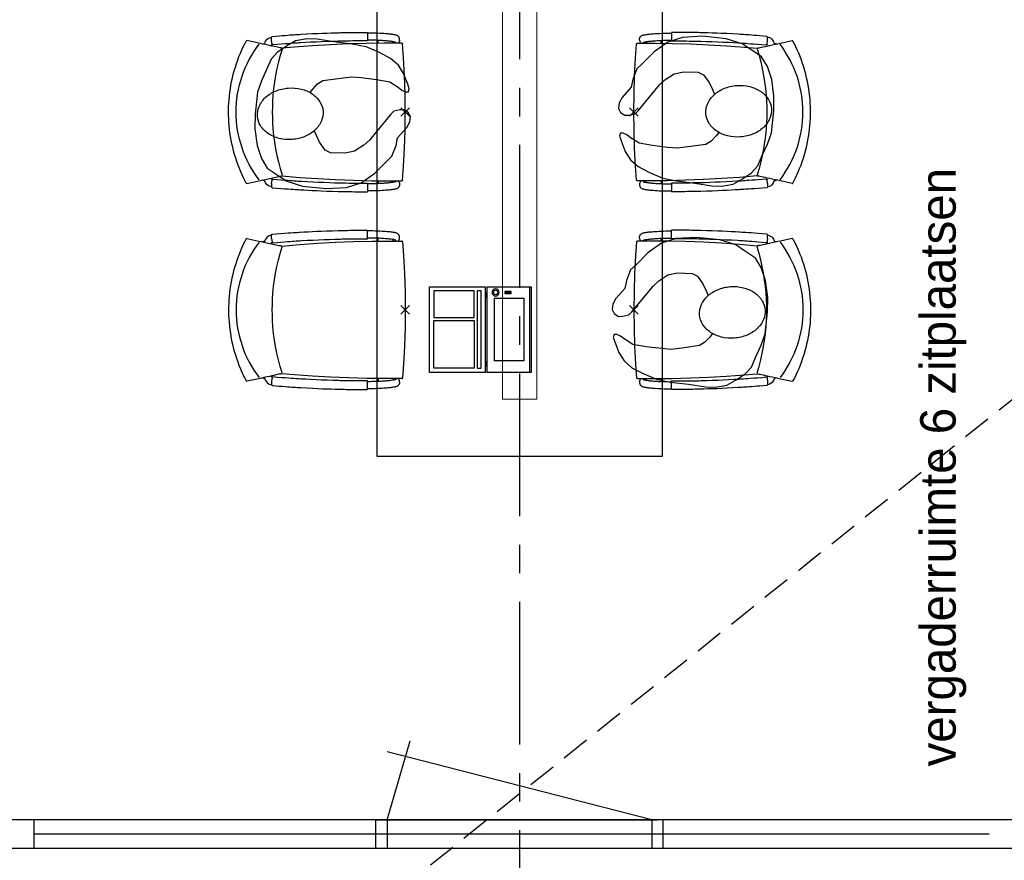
# Model space of a CAD drawing. Header units: millimetres. Extents: x -88840 to 85996, y -16279 to 104709.
# Tile 120 of 184: x 21890 to 25337, y 88739 to 91683. Entities that reach past the tile are written whole.
import ezdxf

# ---------------------------------------------------------------- set-up
doc = ezdxf.new("R2010")
doc.units = ezdxf.units.MM
doc.header["$LTSCALE"] = 400
doc.header["$PDMODE"] = 3
doc.header["$PDSIZE"] = 15
doc.linetypes.add('CENTER', pattern=[2, 1.25, -0.25, 0.25, -0.25])
doc.linetypes.add('HIDDEN', pattern=[0.375, 0.25, -0.125])
for name, color, linetype in [('-ve', 2, 'HIDDEN'), ('co2-1-n-1-0-8_ip0', 7, 'Continuous'), ('inr', 4, 'Continuous'), ('plat', 5, 'Continuous'), ('stramien', 1, 'CENTER'), ('symbol', 1, 'Continuous'), ('verlichting', 2, 'Continuous')]:
    doc.layers.add(name, color=color, linetype=linetype)
doc.styles.add('s100', font='stylu.ttf', dxfattribs={"height": 100})

# ---------------------------------------------------------------- blocks, each defined once
blk = doc.blocks.new('co2-1-n-1-0-8_b2')
for p, q in [((-251.5, -20.3), (-255.8, -20.3)), ((251.5, -20.3), (255.8, -20.3)), ((-249.1, -132.2), (-279.1, -131.7)), ((-251.6, -131.7), (-251.6, -132.2)), ((251.6, -131.7), (251.6, -132.2)), ((-220.5, -431.4), (-220.7, -431.4)), ((220.7, -431.4), (220.5, -431.4)), ((-231.5, -468.8), (-234.2, -468.3)), ((234.4, -468), (231.4, -468.6)), ((-250, -554.2), (-241.1, -513.2)), ((-239.3, -492.8), (-236.8, -493.3)), ((236.7, -493), (239.1, -492.6)), ((241.1, -513.2), (250, -554.2))]:
    blk.add_line(p, q)
at = {"flags": 128}
for points in [[(-238.5, -9.5), (-189.8, -6), (-126.6, -2.7), (-63.3, -0.7), (0, 0)], [(0, 0), (63.3, -0.7), (126.6, -2.7), (189.8, -6), (238.5, -9.5)], [(-255.8, -20.3), (-257.1, -20.4), (-258.3, -20.7), (-259.5, -21.1), (-260.7, -21.6), (-261.9, -22.1), (-263, -22.8), (-264.1, -23.6), (-265.4, -24.8), (-266.8, -26.5), (-267.8, -28.1), (-268.4, -29.4), (-268.8, -30.4), (-269.5, -32.8), (-270, -34.9), (-270.5, -37.1), (-270.9, -39.4), (-271.3, -41.9), (-271.6, -44.3), (-272, -46.9), (-272.4, -49.7), (-272.7, -52.9), (-273.1, -56.4), (-273.5, -60.3), (-273.8, -64.4), (-274.2, -69.1), (-274.6, -74.7), (-275, -81.4), (-275.4, -89.2), (-275.8, -98.1), (-276, -105.6), (-276.2, -113.7), (-276.3, -122.4), (-276.4, -131.8)], [(-223.6, -431.8), (-228.8, -369.6), (-233.1, -307.4), (-236.5, -244.1), (-239, -180.9), (-240.5, -117.6), (-241, -54.2), (-240.8, -12)], [(240.8, -12), (240.9, -73.4), (240.1, -134.8), (238.4, -198.1), (235.7, -261.3), (232, -324.6), (227.4, -387.7), (223.6, -431.8)], [(255.8, -20.3), (257.1, -20.4), (258.3, -20.7), (259.5, -21.1), (260.7, -21.6), (261.9, -22.1), (263, -22.8), (264.1, -23.6), (265.4, -24.8), (266.8, -26.5), (267.8, -28.1), (268.4, -29.4), (268.8, -30.4), (269.5, -32.8), (270, -34.9), (270.5, -37.1), (270.9, -39.4), (271.3, -41.9), (271.6, -44.3), (272, -46.9), (272.4, -49.7), (272.7, -52.9), (273.1, -56.4), (273.5, -60.3), (273.8, -64.4), (274.2, -69.1), (274.6, -74.7), (275, -81.4), (275.4, -89.2), (275.8, -98.1), (276, -105.6), (276.2, -113.7), (276.3, -122.4), (276.4, -131.8)], [(-240.5, -95.2), (-241.5, -95.2), (-243, -95.2), (-244.8, -95.2), (-246.8, -95.2), (-248.9, -95.3), (-251, -95.3)], [(240.7, -95.2), (241.5, -95.2), (243, -95.2), (244.8, -95.2), (246.8, -95.2), (248.9, -95.3), (250.8, -95.3)], [(-250, -468), (-253.3, -468.2), (-255.6, -468.2), (-257.8, -468.2), (-259.7, -468), (-261.4, -467.8), (-262.7, -467.5), (-264.9, -466.6), (-266.3, -450.4), (-267.4, -435.8), (-268.5, -422.4), (-269.3, -410.3), (-270, -401), (-270.6, -392.6), (-271.1, -385.1), (-271.5, -378.5), (-271.8, -372.8), (-272.1, -368), (-272.9, -354.6), (-273.7, -340.4), (-274.5, -325.4), (-275.2, -310.1), (-275.8, -294.9), (-276.6, -274.8), (-277.3, -254.8), (-277.8, -234.9), (-278, -228.3), (-278.2, -221.8), (-278.3, -215.3), (-278.4, -208.9), (-278.5, -202.3), (-278.7, -195.2), (-278.8, -187.2), (-278.9, -178.1), (-279, -168.1), (-279.1, -157), (-279.1, -144.8), (-279.1, -131.7)], [(-250, -468), (-248.5, -467.9), (-246.1, -467.6), (-243.8, -467.2), (-241.7, -466.8), (-239.8, -466.3), (-238.2, -465.8), (-237, -465.2), (-235, -464), (-236.3, -448.9), (-237.4, -435.5), (-238.3, -423.4), (-239.1, -412.6), (-239.8, -403.2), (-240.3, -395.1), (-240.8, -388.6), (-241.2, -382.4), (-241.6, -376), (-242, -369.6), (-242.4, -363.2), (-243.5, -343.6), (-244.5, -323.8), (-245.4, -304), (-246.2, -285.1), (-246.9, -266.1), (-247.5, -247.9), (-247.9, -231.1), (-248, -226.2), (-248.2, -220.5), (-248.3, -213.9), (-248.5, -206.4), (-248.6, -197.9), (-248.8, -188.5), (-248.9, -176.2), (-249, -162.7), (-249.1, -147.9), (-249.1, -132.2)], [(249.1, -132.2), (249.1, -146.9), (249, -160.6), (248.9, -172.9), (248.8, -183.9), (248.7, -193.5), (248.5, -201.8), (248.4, -208.3), (248.3, -214.7), (248.2, -221.1), (248, -227.6), (247.9, -234.1), (247.3, -253.9), (246.6, -273.8), (245.9, -293.6), (245, -312.5), (244.1, -331.4), (243.2, -349.5), (242.2, -366.2), (241.9, -371), (241.5, -376.6), (241.1, -383.1), (240.6, -390.6), (240.1, -398.9), (239.4, -408.1), (238.5, -420.2), (237.5, -433.4), (236.4, -447.9), (235, -464), (237, -465.2), (238.2, -465.8), (239.8, -466.3), (241.7, -466.8), (243.8, -467.2), (246.1, -467.6), (248.5, -467.9), (250, -468)], [(250, -468), (253.3, -468.2), (255.6, -468.2), (257.8, -468.2), (259.7, -468), (261.4, -467.8), (262.7, -467.5), (263.7, -467.1), (265, -466.1), (266, -453.4), (267, -441.6), (267.8, -430.7), (268.6, -420.8), (269.2, -412), (269.8, -404.1), (270.3, -397.1), (270.7, -390.6), (271.1, -384.3), (271.5, -377.9), (271.9, -371.5), (272.3, -365), (273.4, -345.2), (274.5, -325.3), (275.4, -305.3), (276, -290.1), (276.6, -274.8), (277.1, -259.7), (277.6, -245.3), (277.9, -231.9), (278, -226.9), (278.2, -221.2), (278.3, -214.5), (278.5, -206.9), (278.6, -198.4), (278.7, -188.9), (278.9, -176.5), (279, -162.9), (279.1, -148), (279.1, -131.7), (249.1, -132.2)], [(-241.1, -513.2), (-239, -503.7), (-237.1, -494.8), (-234.9, -484.6), (-232.9, -475.3), (-231.1, -466.9), (-229.4, -459.3), (-228, -452.7), (-226.8, -447), (-225.7, -442.2), (-224.9, -438.4)], [(-224.9, -438.4), (-224.4, -436.2), (-224.1, -434.5), (-223.8, -433.2), (-223.6, -432.5)], [(-223.7, -432.8), (-223.7, -432.8), (-223.6, -432.5)], [(-223.6, -431.7), (-223.6, -431.7), (-223.6, -431.8)], [(0, -465.5), (-18.1, -465.2), (-36.1, -464.6), (-59.3, -463.1), (-82.5, -460.9), (-105.6, -457.9), (-128.5, -454.2), (-151.9, -449.7), (-175, -444.4), (-197.9, -438.3), (-220.5, -431.4)], [(220.5, -431.4), (198.1, -438.3), (175.3, -444.3), (152.1, -449.7), (128.5, -454.2), (105.7, -457.9), (82.8, -460.8), (59.5, -463.1), (36.1, -464.6), (18.1, -465.2), (0, -465.5)], [(223.6, -431.8), (223.6, -431.7), (223.6, -431.7)], [(223.6, -432.5), (223.6, -432.5), (223.7, -432.8)], [(223.6, -432.5), (223.7, -432.8), (224, -434), (224.4, -435.9), (224.9, -438.4)], [(224.9, -438.4), (225.7, -442.2), (226.8, -447), (228, -452.7), (229.4, -459.3), (231.1, -466.8), (232.9, -475.2), (234.9, -484.6), (237.1, -494.8), (239, -503.7), (241.1, -513.2)], [(-248.6, -556.9), (-241.7, -560.6), (-230.9, -566), (-220.5, -570.8), (-209.7, -575.6), (-197.7, -580.6), (-185.6, -585.3), (-173.3, -589.7), (-161, -593.7), (-148.6, -597.5), (-136.1, -601), (-123.5, -604.2), (-110.8, -607), (-98.1, -609.6), (-85.4, -611.8), (-72.6, -613.8), (-59.7, -615.4), (-46.8, -616.7), (-33.9, -617.7), (-22.6, -618.2), (-10.7, -618.6), (0, -618.7)], [(0, -618.7), (7.7, -618.6), (19.8, -618.3), (31.2, -617.8), (42.9, -617), (55.8, -615.8), (68.7, -614.3), (81.5, -612.4), (94.3, -610.3), (107, -607.8), (119.7, -605.1), (132.3, -602), (144.8, -598.6), (157.2, -594.9), (169.5, -590.9), (181.8, -586.7), (194, -582.1), (206, -577.2), (217.9, -572), (228.2, -567.2), (238.9, -562), (248.7, -556.9)]]:
    blk.add_lwpolyline(points, dxfattribs=at)
for centre, radius, start, end in [((-251.5, -32.8), 12.5, 31.8812, 90), ((-238.3, -12), 2.5, 94.5665, 179.4807), ((238.3, -12), 2.5, 0.5193, 85.4335), ((251.5, -32.8), 12.5, 90, 148.1188), ((-251.5, -32.8), 12.5, 293.1463, 327.6578), ((251.5, -32.8), 12.5, 212.3422, 246.8537), ((-226.1, -432), 2.5, 341.6817, 5.2297), ((-226.1, -431.9), 2.5, 347.791, 5.2276), ((226.1, -431.9), 2.5, 174.7724, 192.209), ((226.1, -432), 2.5, 174.778, 187.1445), ((226.1, -432), 2.5, 187.1548, 198.3185), ((-233.6, -464.5), 28.8, 186.1005, 258.5426), ((-233.7, -464.5), 3.77, 192.8865, 261.7566), ((234, -464.6), 3.4, 276.6537, 346.9286), ((234, -464.6), 28.4, 280.3578, 354.0057), ((-166.7, -477.3), 75, 191.7314, 197.3164), ((0.2, -200.9), 391.2, 232.6355, 269.9709), ((-0.2, -200.9), 391.2, 270.0307, 307.3629), ((166.7, -477.3), 75, 342.6747, 348.4513), ((-247.5, -554.8), 2.5, 167.791, 242.1608), ((247.5, -554.8), 2.5, 297.8392, 12.209)]:
    blk.add_arc(centre, radius, start, end)
for points in [[(-243.3, -32.8), (-243.7, -32.8), (-244.1, -33.5), (-245, -36.2), (-245.5, -38.1), (-246.4, -43.2), (-246.9, -46.3), (-247.8, -53.6), (-248.3, -57.8), (-249.1, -67), (-249.5, -72), (-250.2, -82.7), (-250.6, -88.4), (-251.1, -100.3), (-251.3, -106.4), (-251.5, -118.9), (-251.6, -125.3), (-251.6, -131.7)], [(243.3, -32.8), (243.7, -32.8), (244.1, -33.5), (245, -36.2), (245.5, -38.1), (246.4, -43.2), (246.9, -46.3), (247.8, -53.6), (248.3, -57.8), (249.1, -67), (249.5, -72), (250.2, -82.7), (250.6, -88.4), (251.1, -100.3), (251.3, -106.4), (251.5, -118.9), (251.6, -125.3), (251.6, -131.7)]]:
    blk.add_open_spline(points, degree=3, knots=[0, 0, 0, 0, 0.125, 0.125, 0.25, 0.25, 0.375, 0.375, 0.5, 0.5, 0.625, 0.625, 0.75, 0.75, 0.875, 0.875, 0.9994014, 0.9994014, 0.9994014, 0.9994014])
at = {"layer": 'co2-1-n-1-0-8_ip0'}
blk.add_point((0, 0), dxfattribs=at)
blk = doc.blocks.new('symb-LPTP_b2')
for p, q in [((150, 0), (-150, 0)), ((-150, 0), (-150, -155)), ((150, -155), (150, 0)), ((150, -5), (-150, -5)), ((-110, -25), (-110, -129)), ((110, -25), (-110, -25)), ((110, -129), (110, -25)), ((110, -129), (-110, -129)), ((150, -155), (-150, -155)), ((150, -160), (-150, -160)), ((-150, -160), (-150, -355)), ((150, -355), (150, -160)), ((-150, -355), (150, -355))]:
    blk.add_line(p, q)
for points in [[(126.4, -69.8), (133.6, -69.8), (133.6, -91.9), (126.4, -91.9)], [(128.4, -71.8), (131.6, -71.8), (131.6, -89.9), (128.4, -89.9)], [(-135, -175), (135, -175), (135, -188.8), (-135, -188.8)], [(32.1, -198.8), (-135, -198.8), (-135, -340), (32.1, -340)], [(42.1, -198.8), (135, -198.8), (135, -340), (42.1, -340)]]:
    blk.add_lwpolyline(points, close=True)
for points in [[(-129.8, -157.5, 10, 10, 0), (-110.7, -157.5, 10, 10, 0)], [(129.8, -157.5, 10, 10, 0), (110.7, -157.5, 10, 10, 0)]]:
    blk.add_lwpolyline(points, format="xyseb")
for radius in [12.6, 7.57]:
    blk.add_circle((130, -123.9), radius)
blk = doc.blocks.new('symb-ps03_b2')
blk.add_lwpolyline([(82.2, -333.7), (93.5, -323.3), (109.6, -304.5), (119.8, -284.7), (121.3, -230.8), (122.5, -183.8), (115.8, -150.4), (104.2, -98.4), (90.8, -52.2), (69, -24.8), (57.7, -13.2), (50.2, -0.9), (49.4, 8.5), (59.4, 13), (75.8, 8.9), (114.7, -1.3), (145.3, -16.6), (172.1, -41.1), (196.4, -77.8), (221.1, -122.2), (235.7, -169.2), (249.9, -232.3), (265.9, -290), (270.3, -324.8), (267.4, -365.4), (252.2, -399.3), (234.6, -432.8), (213.5, -457.5), (181.2, -475.4), (141, -499), (102.8, -516.9), (26.9, -533.5), (-23.3, -539.3), (-83.1, -537.5), (-129.9, -527.7), (-165.1, -510.7), (-191.8, -478.7), (-217.7, -447.5), (-240.8, -394), (-258.1, -313.4), (-261.7, -241.7), (-250.8, -189), (-222, -138.3), (-185.2, -93.4), (-169.5, -72.2), (-133.8, -53.9), (-107.1, -45.7), (-74.5, -10), (-56.5, 2.3), (-37.5, 6.7), (-23, 0.8), (-11.7, -12.6), (-10.5, -27.9), (-13.2, -49.2), (-22.6, -61.1), (-75.1, -114.5), (-104.5, -144.9), (-120.7, -165.7), (-138.4, -200.3), (-141.8, -234.1), (-134.6, -284.5), (-123.4, -302.1), (-94.4, -318.8), (-69, -327.2), (-51.7, -333)])
blk.add_lwpolyline([(-74.5, -413.3, 0.078796), (-66.1, -458.3, 0.088041), (-45.7, -493.9, 0.105312), (-14.5, -518.5, 0.121926), (19.1, -525.8, 0.121926), (52.3, -516.6, 0.105312), (82.1, -490.3, 0.088041), (100.3, -453.5, 0.078796), (106.2, -408.2, 0.078796), (97.7, -363.2, 0.088041), (77.4, -327.6, 0.105312), (46.2, -303, 0.121926), (12.5, -295.7, 0.121926), (-20.6, -304.9, 0.105312), (-50.4, -331.2, 0.088041), (-68.6, -368, 0.078796)], format="xyb", close=True)

msp = doc.modelspace()

# ---------------------------------------------------------------- linework, layer by layer
at = {"layer": '-ve'}
msp.add_line((9393.71228, 77566.68136), (32496.68479, 96062.45916), dxfattribs=at)
at = {"layer": 'inr'}
msp.add_lwpolyline([(23140.2844, 92553.431), (23140.2844, 90153.431), (24140.2844, 90153.431), (24140.2844, 92553.431)], close=True, dxfattribs=at)
at = {"layer": 'plat'}
for p, q in [((23177.2844, 88880.04674), (23257.39792, 89157.19144)), ((24103.2844, 88880.04674), (23176.74227, 89118.03045)), ((34390.2844, 88880.04674), (7390.2844, 88880.04674)), ((21940.2844, 88880.04674), (21940.2844, 88780.04674)), ((23137.2844, 88880.04674), (23177.2844, 88880.04674)), ((23137.2844, 88780.04674), (23137.2844, 88880.04674)), ((23157.2844, 88880.04674), (24123.2844, 88880.04674)), ((23177.2844, 88880.04674), (23177.2844, 88780.04674)), ((24103.2844, 88880.04674), (24103.2844, 88780.04674)), ((24143.2844, 88780.04674), (24143.2844, 88880.04674)), ((25284.2844, 88830.04674), (21940.2844, 88830.04674)), ((23222.1558, 88830.04674), (23177.2844, 88830.04674)), ((24103.2844, 88830.04674), (23177.2844, 88830.04674)), ((24103.2844, 88830.04674), (23177.2844, 88830.04674)), ((34390.2844, 88780.04674), (7390.2844, 88780.04674)), ((23177.2844, 88780.04674), (23137.2844, 88780.04674))]:
    msp.add_line(p, q, dxfattribs=at)
at = {"layer": 'stramien'}
msp.add_line((23640.2844, 96843.94674), (23640.2844, 78135.97674), dxfattribs=at)
at = {"layer": 'verlichting', "lineweight": 0}
msp.add_lwpolyline([(23700.2844, 90353.431), (23700.2844, 92353.431), (23580.2844, 92353.431), (23580.2844, 90353.431)], close=True, dxfattribs=at)

# ---------------------------------------------------------------- block references
at = {"layer": 'inr', "xscale": -1}
for name, p, rotation in [('co2-1-n-1-0-8_b2', (23240.2844, 91359.11154), 270), ('co2-1-n-1-0-8_b2', (24040.2844, 90666.29134), 90), ('symb-LPTP_b2', (23680.4267, 90597.42085), 270)]:
    msp.add_blockref(name, p, dxfattribs=dict(at, rotation=rotation))
at = {"layer": 'inr'}
for p, rotation in [((24040.2844, 91359.11154), 90), ((23240.2844, 90666.29134), 269.9999999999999)]:
    msp.add_blockref('co2-1-n-1-0-8_b2', p, dxfattribs=dict(at, rotation=rotation))
at = {"layer": 'symbol', "linetype": 'Continuous', "lineweight": 0, "xscale": -1}
for p, rotation in [((23997.11383, 91334.84526), 95.98610845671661), ((23247.69603, 91380.18826), 275.9861084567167), ((23975.11225, 90630.37293), 95.98610845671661)]:
    msp.add_blockref('symb-ps03_b2', p, dxfattribs=dict(at, rotation=rotation))

# ---------------------------------------------------------------- texts
at = {"layer": 'plat', "style": 's100'}
msp.add_text('vergaderruimte 6 zitplaatsen', height=124.2172799, rotation=90, dxfattribs=at).set_placement((25167.08746, 89067.3726))

doc.saveas('drawing.dxf')
